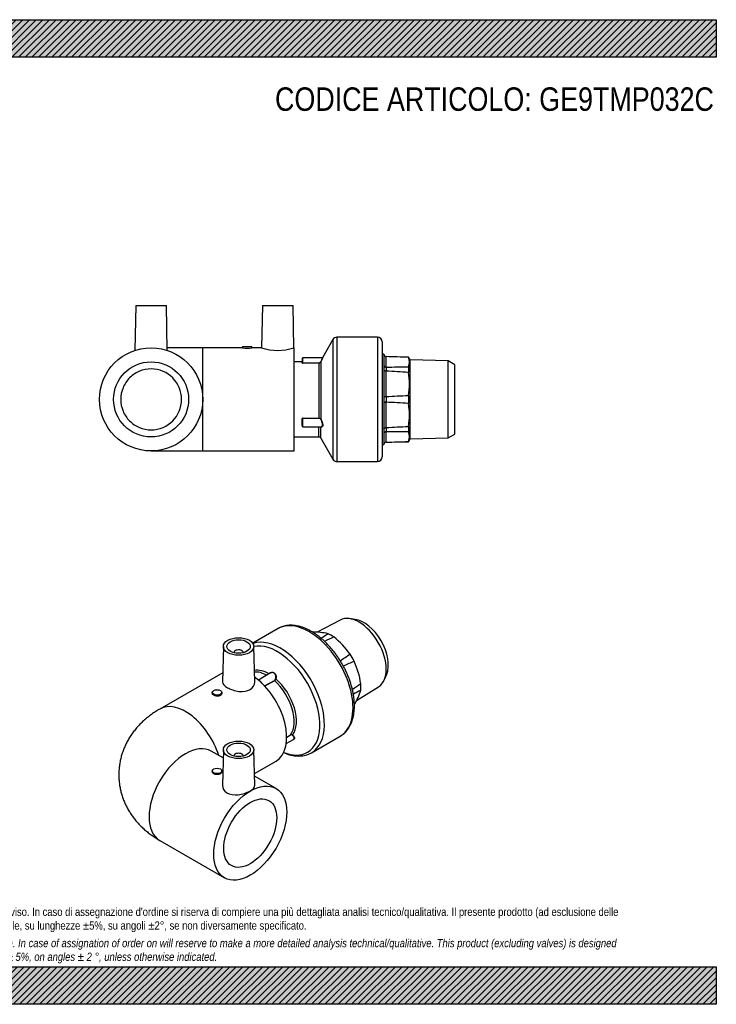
# Model space of a CAD drawing. Header units: millimetres. Extents: x 0 to 594, y 0 to 420.
# Tile 2 of 2: x 297 to 594, y 0 to 420. Entities that reach past the tile are written whole.
import ezdxf

# ---------------------------------------------------------------- set-up
doc = ezdxf.new("R2010")
doc.units = ezdxf.units.MM
doc.header["$LTSCALE"] = 2
for name, color, linetype in [('Default', 7, 'Continuous'), ('GE9P032C', 7, 'Continuous'), ('IOM032C', 7, 'Continuous'), ('PARTE_PE_032', 7, 'Continuous')]:
    doc.layers.add(name, color=color, linetype=linetype)

# ---------------------------------------------------------------- blocks, each defined once
blk = doc.blocks.new('SE1')
at = {"layer": 'GE9P032C', "color": 7, "linetype": 'Continuous'}
for p, q in [((383.83, 152.69), (383.44, 137.53)), ((397.21, 137.56), (396.83, 152.69)), ((388.33, 150.02), (388.33, 149.99)), ((392.33, 149.99), (392.33, 150.02)), ((383.54, 141.46), (356.7, 125.96)), ((379.13, 133.04), (379.13, 132.59)), ((383.13, 132.59), (383.13, 133.04)), ((383.74, 105.09), (378.7, 108)), ((383.83, 108.6), (383.44, 93.47)), ((388.33, 105.93), (388.33, 105.9)), ((392.33, 105.9), (392.33, 105.93)), ((397.21, 93.44), (396.83, 108.6)), ((397.08, 98.47), (406.28, 103.78)), ((379.13, 99.56), (379.13, 99.11)), ((383.13, 99.11), (383.13, 99.56)), ((406.28, 92.08), (397.11, 97.37)), ((356.7, 69.89), (384.28, 53.97))]:
    blk.add_line(p, q, dxfattribs=at)
for centre, major_axis in [((390.33, 152.63), (6.5, 0)), ((390.33, 152.63), (5, 0)), ((381.13, 133.04), (2, 0)), ((390.33, 108.54), (-6.5, 0)), ((390.33, 108.54), (-5, 0)), ((381.13, 99.56), (-2, 0)), ((395.28, 73.02), (-11, -19.05)), ((395.28, 73.02), (8, 13.86))]:
    blk.add_ellipse(centre, major_axis=major_axis, ratio=0.57735, dxfattribs=at)
for centre, major_axis, start_param, end_param in [((390.33, 150.02), (2, 0), 0, 3.170323), ((390.33, 150.02), (2, 0), 6.254455, 6.283185), ((395.28, 122.83), (-11, 19.05), 3.141593, 5.376367), ((367.7, 106.91), (-11, 19.05), 4.354069, 6.283172), ((367.7, 88.94), (-11, -19.05), 3.141593, 6.283185), ((390.33, 105.93), (-2, 0), 3.112862, 6.283185), ((390.33, 105.93), (-2, 0), 0, 0.02873)]:
    blk.add_ellipse(centre, major_axis=major_axis, ratio=0.57735, start_param=start_param, end_param=end_param, dxfattribs=at)
for points, knots in [([(383.44, 137.53), (383.44, 137.5), (383.44, 137.46), (383.49, 136.62), (384.26, 135.8), (386.9, 134.32), (388.71, 133.7), (392.28, 133.28), (394.06, 133.51), (396.56, 135.04), (397.24, 136.31), (397.21, 137.56)], [0.2440221, 0.2440221, 0.2440221, 0.2440221, 0.25, 0.25, 0.375, 0.375, 0.5, 0.5, 0.625, 0.625, 0.74868, 0.74868, 0.74868, 0.74868]), ([(383.13, 132.59), (383.13, 132.27), (382.92, 131.95), (382.18, 131.52), (381.66, 131.42), (380.61, 131.45), (380.1, 131.59), (379.35, 132.03), (379.13, 132.31), (379.13, 132.59)], [0.3750744, 0.3750744, 0.3750744, 0.3750744, 0.5, 0.5, 0.625, 0.625, 0.75, 0.75, 0.875, 0.875, 0.875, 0.875]), ([(356.7, 125.96), (356.25, 125.69), (355.27, 125.12), (353.61, 124.01), (351.86, 122.71), (350.19, 121.32), (348.64, 119.85), (347.2, 118.32), (345.87, 116.73), (344.66, 115.09), (343.58, 113.4), (342.61, 111.67), (341.77, 109.9), (341.05, 108.1), (340.44, 106.28), (339.97, 104.44), (339.61, 102.58), (339.37, 100.72), (339.25, 98.86), (339.25, 97), (339.37, 95.15), (339.6, 93.32), (339.94, 91.51), (340.4, 89.73), (340.97, 87.98), (341.64, 86.26), (342.41, 84.58), (343.29, 82.94), (344.27, 81.35), (345.35, 79.81), (346.53, 78.31), (347.8, 76.87), (349.18, 75.48), (350.64, 74.14), (352.21, 72.87), (353.85, 71.67), (355.4, 70.66), (356.3, 70.13), (356.7, 69.89)], [0, 0, 0, 0, 0.020488, 0.052425, 0.084227, 0.115642, 0.146609, 0.177095, 0.207094, 0.236619, 0.265698, 0.294365, 0.322656, 0.350611, 0.378268, 0.405663, 0.432833, 0.45981, 0.486629, 0.513323, 0.539923, 0.566452, 0.592944, 0.619434, 0.645958, 0.672553, 0.699259, 0.726118, 0.753174, 0.780473, 0.808061, 0.835985, 0.864286, 0.893002, 0.922157, 0.951763, 0.98181, 1, 1, 1, 1]), ([(383.13, 99.11), (383.13, 99.11), (383.13, 99.11), (383.13, 98.83), (382.92, 98.55), (382.18, 98.12), (381.66, 97.98), (380.61, 97.94), (380.09, 98.05), (379.35, 98.47), (379.13, 98.79), (379.13, 99.11), (379.13, 99.11), (379.13, 99.11)], [0.1248695, 0.1248695, 0.1248695, 0.1248695, 0.125, 0.125, 0.25, 0.25, 0.375, 0.375, 0.5, 0.5, 0.625, 0.625, 0.6252653, 0.6252653, 0.6252653, 0.6252653]), ([(383.44, 93.47), (383.41, 92.22), (384.08, 90.96), (386.59, 89.42), (388.37, 89.19), (391.94, 89.61), (393.75, 90.23), (396.38, 91.7), (397.16, 92.53), (397.21, 93.37), (397.21, 93.41), (397.21, 93.44)], [0.2513802, 0.2513802, 0.2513802, 0.2513802, 0.375, 0.375, 0.5, 0.5, 0.625, 0.625, 0.75, 0.75, 0.7560369, 0.7560369, 0.7560369, 0.7560369])]:
    blk.add_open_spline(points, degree=3, knots=knots, dxfattribs=at)
at = {"layer": 'IOM032C', "color": 7, "linetype": 'Continuous'}
for p, q in [((433.6, 163.92), (423.85, 158.7)), ((439.99, 164.2), (437.52, 164.53)), ((452.51, 138.56), (453.46, 140.87)), ((440.63, 129.64), (450.03, 135.47))]:
    blk.add_line(p, q, dxfattribs=at)
for centre, radius, start, end in [((422.33, 130.88), 27.89, 77.2029, 90.8897), ((-1189.76, 2840.04), 3132.37, 301.04014, 301.10617), ((1089.21, -1199.75), 1507.74, 115.88823, 116.05267), ((409.27, 129.24), 34.96, 35.1786, 51.7493), ((-323.25, 1287.48), 1369.14, 303.56099, 303.77171), ((1044.45, -1081.47), 1368.81, 116.22664, 116.43762), ((407.81, 131.73), 34.97, 8.2804, 24.8497), ((-402.81, 1384.56), 1507.1, 303.94802, 304.11274), ((1952.88, -2603.29), 3126.38, 118.8904, 118.95652), ((415.78, 142.2), 27.87, 329.1558, 342.8654)]:
    blk.add_arc(centre, radius, start, end, dxfattribs=at)
for centre, major_axis, start_param, end_param in [((441.66, 149.61), (-8.21, 14.23), 3.16011, 6.264668), ((443.71, 150.79), (-7.38, 12.78), 3.562127, 5.862651), ((429.71, 142.71), (-9.02, 15.63), -0.879405, -0.6906), ((429.71, 142.71), (-9.02, 15.63), 4.618382, 4.807188), ((429.71, 142.71), (9.02, -15.63), 0.691391, 0.880197)]:
    blk.add_ellipse(centre, major_axis=major_axis, ratio=0.57735, start_param=start_param, end_param=end_param, dxfattribs=at)
at = {"layer": 'PARTE_PE_032', "color": 7, "linetype": 'Continuous'}
for p, q in [((407.13, 160.27), (396.35, 154.05)), ((403.98, 141.33), (398.77, 138.32)), ((401.43, 135.78), (405.57, 138.17)), ((405.62, 138.05), (401.52, 135.68)), ((410.83, 113.97), (412.5, 114.93)), ((412.52, 114.82), (410.83, 113.84)), ((421.42, 107.33), (433.63, 114.37)), ((410.65, 111.22), (413.72, 113))]:
    blk.add_line(p, q, dxfattribs=at)
for centre, radius, start, end in [((404.96, 139.21), 1.21, 300.4374, 343.0155), ((404.91, 139.25), 1.4, 300.8451, 342.5286), ((412.87, 114.23), 0.786, 49.6807, 117.8331), ((412.85, 114.22), 0.686, 50.1247, 119.0138)]:
    blk.add_arc(centre, radius, start, end, dxfattribs=at)
for centre, major_axis, ratio, start_param, end_param in [((420.38, 137.32), (13.25, -22.95), 0.57735, 0, 3.141593), ((408.17, 130.27), (13.25, -22.95), 0.57735, 0, 3.033177), ((406.94, 129.57), (12.75, -22.08), 0.57735, 0, 2.952064), ((403.32, 127.47), (8.25, -14.29), 0.57735, 2.356072, 2.919148), ((402.7, 127.12), (8, -13.86), 0.57735, 2.388092, 2.873465), ((406.19, 138.83), (0.0969, -0.0248), 0.166484, 1.039719, 2.420843), ((403.32, 127.47), (-8.25, 14.29), 0.57735, 3.395547, 5.244625), ((399.28, 136.31), (1, -1.73), 0.57735, 1.659743, 2.482665), ((405.64, 138.12), (-0.05, 0.0866), 0.57735, 0.696903, 2.094999), ((402.7, 127.12), (-8, 13.86), 0.57735, 3.40358, 5.236592), ((412.56, 114.85), (-0.05, 0.0866), 0.57735, 0.261987, 1.660083), ((413.34, 114.76), (0.0648, 0.0762), 0.367568, 0.705596, 2.08672), ((406.94, 129.57), (12.75, -22.08), 0.57735, 5.643333, 6.283185), ((408.17, 130.27), (13.25, -22.95), 0.57735, 6.281486, 6.283185)]:
    blk.add_ellipse(centre, major_axis=major_axis, ratio=ratio, start_param=start_param, end_param=end_param, dxfattribs=at)
for points, knots in [([(433.6, 114.37), (433.76, 114.46), (434.2, 114.7), (434.95, 115.26), (435.76, 115.98), (436.51, 116.81), (437.19, 117.73), (437.8, 118.73), (438.32, 119.82), (438.77, 120.99), (439.13, 122.23), (439.41, 123.54), (439.6, 124.91), (439.7, 126.34), (439.71, 127.82), (439.64, 129.34), (439.48, 130.89), (439.23, 132.47), (438.9, 134.07), (438.5, 135.68), (438.01, 137.29), (437.44, 138.91), (436.8, 140.52), (436.09, 142.11), (435.31, 143.68), (434.47, 145.23), (433.57, 146.74), (432.61, 148.21), (431.6, 149.63), (430.53, 151), (429.43, 152.31), (428.28, 153.56), (427.1, 154.73), (425.89, 155.83), (424.65, 156.85), (423.39, 157.79), (422.11, 158.64), (420.82, 159.39), (419.52, 160.04), (418.22, 160.59), (416.93, 161.04), (415.65, 161.37), (414.38, 161.59), (413.14, 161.7), (411.94, 161.69), (410.77, 161.57), (409.65, 161.33), (408.59, 160.99), (407.72, 160.61), (407.28, 160.35), (407.11, 160.24)], [0, 0, 0, 0, 0.009595, 0.029745, 0.049904, 0.070152, 0.090554, 0.111159, 0.131988, 0.153038, 0.174284, 0.195688, 0.217207, 0.238799, 0.26043, 0.282073, 0.303706, 0.32532, 0.346912, 0.36848, 0.390024, 0.411548, 0.433054, 0.454546, 0.476028, 0.497505, 0.518981, 0.54046, 0.561945, 0.583441, 0.604953, 0.626484, 0.64804, 0.669623, 0.691237, 0.712883, 0.734563, 0.756271, 0.778002, 0.799737, 0.821449, 0.843102, 0.864654, 0.886055, 0.907259, 0.92823, 0.948957, 0.969454, 0.989766, 1, 1, 1, 1]), ([(403.67, 141.18), (403.74, 141.23), (403.8, 141.29), (404.04, 141.45), (404.22, 141.54), (404.51, 141.61), (404.61, 141.62), (404.8, 141.63), (404.9, 141.62), (405.09, 141.58), (405.19, 141.55), (405.37, 141.47), (405.46, 141.42), (405.63, 141.3), (405.7, 141.23), (405.85, 141.06), (405.92, 140.98), (406.04, 140.79), (406.09, 140.68), (406.18, 140.47), (406.22, 140.36), (406.28, 140.13), (406.3, 140.01), (406.33, 139.78), (406.33, 139.66), (406.33, 139.3), (406.3, 139.06), (406.24, 138.83)], [0.0746559, 0.0746559, 0.0746559, 0.0746559, 0.125, 0.125, 0.25, 0.25, 0.3125, 0.3125, 0.375, 0.375, 0.4375, 0.4375, 0.5, 0.5, 0.5625, 0.5625, 0.625, 0.625, 0.6875, 0.6875, 0.75, 0.75, 0.8125, 0.8125, 0.875, 0.875, 1, 1, 1, 1]), ([(406.12, 138.86), (406.18, 139.08), (406.21, 139.3), (406.22, 139.65), (406.21, 139.77), (406.19, 139.99), (406.17, 140.1), (406.12, 140.32), (406.08, 140.43), (406, 140.64), (405.95, 140.73), (405.84, 140.92), (405.77, 141), (405.63, 141.16), (405.56, 141.23), (405.4, 141.34), (405.31, 141.39), (405.13, 141.47), (405.04, 141.5), (404.86, 141.53), (404.76, 141.54), (404.57, 141.53), (404.48, 141.52), (404.25, 141.46), (404.11, 141.41), (403.99, 141.33)], [0, 0, 0, 0, 0.125, 0.125, 0.1875, 0.1875, 0.25, 0.25, 0.3125, 0.3125, 0.375, 0.375, 0.4375, 0.4375, 0.5, 0.5, 0.5625, 0.5625, 0.625, 0.625, 0.6875, 0.6875, 0.75, 0.75, 0.8441431, 0.8441431, 0.8441431, 0.8441431]), ([(413.73, 113), (413.78, 113.03), (413.82, 113.06), (413.91, 113.14), (413.95, 113.19), (414.01, 113.31), (414.03, 113.37), (414.05, 113.5), (414.05, 113.57), (414.03, 113.71), (414.01, 113.78), (413.93, 114.01), (413.84, 114.16), (413.6, 114.46), (413.45, 114.61), (413.29, 114.74)], [0.4527795, 0.4527795, 0.4527795, 0.4527795, 0.5, 0.5, 0.5625, 0.5625, 0.625, 0.625, 0.6875, 0.6875, 0.75, 0.75, 0.875, 0.875, 1, 1, 1, 1]), ([(413.38, 114.83), (413.55, 114.69), (413.7, 114.53), (413.94, 114.21), (414.03, 114.05), (414.11, 113.81), (414.13, 113.74), (414.15, 113.58), (414.15, 113.51), (414.13, 113.37), (414.1, 113.31), (414.04, 113.19), (414, 113.13), (413.89, 113.04), (413.83, 113), (413.71, 112.94), (413.66, 112.92), (413.6, 112.9)], [0, 0, 0, 0, 0.125, 0.125, 0.25, 0.25, 0.3125, 0.3125, 0.375, 0.375, 0.4375, 0.4375, 0.5, 0.5, 0.5625, 0.5625, 0.6080553, 0.6080553, 0.6080553, 0.6080553]), ([(409.48, 107.37), (409.73, 107.26), (410.41, 106.98), (411.52, 106.59), (412.81, 106.25), (414.07, 106.02), (415.31, 105.9), (416.52, 105.9), (417.69, 106.02), (418.82, 106.24), (419.88, 106.58), (420.76, 106.95), (421.21, 107.22), (421.39, 107.32)], [0.6569716, 0.6569716, 0.6569716, 0.6569716, 0.6771809, 0.7121001, 0.7469309, 0.7816037, 0.8160402, 0.8501642, 0.8839183, 0.9172792, 0.9502678, 0.9829503, 1, 1, 1, 1])]:
    blk.add_open_spline(points, degree=3, knots=knots, dxfattribs=at)
blk = doc.blocks.new('SE3')
at = {"layer": 'GE9P032C', "color": 7, "linetype": 'Continuous'}
for p, q in [((346.53, 298.03), (346.13, 278.93)), ((346.53, 298.03), (359.53, 298.03)), ((359.92, 278.93), (359.53, 298.03)), ((400.53, 298.03), (400.15, 280.03)), ((400.53, 298.03), (413.53, 298.03)), ((413.9, 280.03), (413.53, 298.03)), ((375.03, 280.03), (359.9, 280.03)), ((375.03, 236.03), (375.03, 280.03)), ((392.03, 280.03), (375.03, 280.03)), ((392.03, 280.53), (396.03, 280.53)), ((392.03, 280.53), (392.03, 280.03)), ((400.15, 280.03), (396, 280.03)), ((396.03, 280.03), (396.03, 280.53)), ((414.03, 280.03), (413.9, 280.03)), ((414.03, 236.03), (414.03, 280.03)), ((353.03, 236.03), (375.03, 236.03)), ((375.03, 236.03), (414.03, 236.03))]:
    blk.add_line(p, q, dxfattribs=at)
for radius in [22, 16]:
    blk.add_circle((353.03, 258.03), radius, dxfattribs=at)
for centre, radius, start, end in [((394.03, 301.93), 22, 264.7831, 275.2169), ((407.02, 300.77), 21.85, 251.6651, 288.3353), ((353.03, 258.03), 13, 270.1127, 89.8873)]:
    blk.add_arc(centre, radius, start, end, dxfattribs=at)
blk.add_open_spline([(353.05, 271.03), (351.35, 271.03), (349.66, 270.69), (346.49, 269.38), (345.07, 268.42), (343.26, 266.61), (342.72, 265.95), (341.78, 264.54), (341.37, 263.78), (340.4, 261.43), (340.06, 259.72), (340.06, 256.34), (340.4, 254.62), (341.69, 251.49), (342.66, 250.05), (345.06, 247.64), (346.49, 246.68), (349.66, 245.37), (351.34, 245.03), (353.05, 245.03)], degree=3, knots=[0, 0, 0, 0, 0.125, 0.125, 0.25, 0.25, 0.3125, 0.3125, 0.375, 0.375, 0.5, 0.5, 0.625, 0.625, 0.75, 0.75, 0.875, 0.875, 1, 1, 1, 1], dxfattribs=at)
at = {"layer": 'IOM032C', "color": 7, "linetype": 'Continuous'}
for p, q in [((452.26, 277.28), (451.53, 277.28)), ((452.26, 277.21), (452.26, 277.28)), ((452.26, 277.21), (452.26, 272.72)), ((453.23, 276.28), (453.23, 276.32)), ((462.72, 276.07), (453.23, 276.32)), ((453.23, 276.28), (453.25, 276.28)), ((453.25, 271.8), (453.25, 276.28)), ((462.72, 275.99), (462.72, 276.07)), ((463.41, 274.88), (462.72, 276.07)), ((463.41, 241.18), (463.41, 274.88)), ((479.62, 274.46), (463.41, 274.88)), ((479.62, 241.6), (479.62, 274.46)), ((482.53, 272.78), (479.62, 274.46)), ((452.26, 272.72), (452.26, 270.48)), ((452.26, 270.48), (452.26, 259.62)), ((453.23, 271.8), (453.23, 270.08)), ((453.25, 259.26), (453.25, 270.08)), ((462.72, 271.94), (462.72, 269.53)), ((482.53, 243.27), (482.53, 272.78)), ((452.26, 259.62), (452.26, 256.45)), ((452.26, 256.45), (452.26, 245.59)), ((453.23, 259.26), (453.23, 256.81)), ((453.25, 245.99), (453.25, 256.81)), ((462.72, 259.74), (462.72, 256.33)), ((452.26, 245.59), (452.26, 243.35)), ((453.23, 245.99), (453.23, 244.26)), ((453.25, 239.78), (453.25, 244.26)), ((462.72, 246.53), (462.72, 244.13)), ((452.26, 243.35), (452.26, 238.84)), ((453.23, 239.74), (462.72, 239.98)), ((453.25, 239.78), (453.23, 239.78)), ((453.23, 239.78), (453.23, 239.74)), ((462.72, 239.98), (463.41, 241.18)), ((462.72, 240.06), (462.72, 239.98)), ((463.41, 241.18), (479.62, 241.6)), ((479.62, 241.6), (482.53, 243.27)), ((451.53, 238.78), (452.26, 238.78)), ((452.26, 238.84), (452.26, 238.78))]:
    blk.add_line(p, q, dxfattribs=at)
for centre, radius, start, end in [((453.26, 277.32), 1, 182.4612, 268.5), ((453.25, 277.28), 0.994, 183.4894, 268.86), ((299.25, -4957.93), 5236.48, 88.21104, 88.31473), ((458.51, 273.97), 4.68, 334.3048, 25.6952), ((453.24, 272.29), 0.486, 268.5998, 270.764), ((453.23, 269.65), 0.426, 86.8479, 89.3206), ((383.72, 5502.19), 5230.84, 270.76166, 270.86542), ((333.92, -1901.58), 2174.93, 86.605, 86.85493), ((437, 264.64), 26.18, 349.2152, 10.7848), ((453.23, 259.58), 0.321, 269.4896, 272.7701), ((453.23, 256.49), 0.321, 87.2285, 90.5092), ((348.52, 2429.33), 2172.59, 272.76302, 273.01313), ((348.5, -1912.55), 2171.89, 86.98545, 87.23564), ((436.99, 251.43), 26.2, 349.2187, 10.7813), ((453.23, 246.42), 0.426, 270.6783, 273.1527), ((453.24, 243.78), 0.486, 89.2335, 91.3997), ((333.94, 2416.94), 2174.22, 273.14567, 273.39568), ((383.62, -4976.14), 5220.87, 89.13189, 89.23585), ((458.49, 242.1), 4.69, 334.3522, 25.6478), ((453.25, 238.78), 0.994, 91.1263, 176.5067), ((453.26, 238.74), 1, 91.5, 177.5388), ((299.34, 5464.01), 5226.5, 271.68746, 271.79134)]:
    blk.add_arc(centre, radius, start, end, dxfattribs=at)
for points, knots in [([(452.26, 272.72), (452.26, 272.71), (452.26, 272.7), (452.26, 272.68), (452.26, 272.68), (452.26, 272.67), (452.26, 272.66), (452.26, 272.65), (452.26, 272.64), (452.26, 272.63), (452.26, 272.61), (452.26, 272.6), (452.26, 272.59), (452.27, 272.54), (452.28, 272.49), (452.29, 272.44), (452.32, 272.35), (452.37, 272.27), (452.42, 272.19), (452.49, 272.11), (452.57, 272.04), (452.66, 271.98), (452.75, 271.92), (452.85, 271.87), (452.96, 271.84), (453.05, 271.82), (453.14, 271.81), (453.23, 271.8)], [0, 0, 0, 0, 0.030118, 0.030118, 0.030118, 0.049343, 0.049343, 0.049343, 0.068916, 0.068916, 0.068916, 0.094382, 0.094382, 0.094382, 0.195038, 0.195038, 0.195038, 0.397872, 0.397872, 0.397872, 0.612423, 0.612423, 0.612423, 0.825852, 0.825852, 0.825852, 1, 1, 1, 1]), ([(453.23, 270.08), (453.12, 270.08), (453.01, 270.09), (452.9, 270.11), (452.8, 270.13), (452.7, 270.16), (452.62, 270.2), (452.53, 270.23), (452.46, 270.28), (452.4, 270.33), (452.34, 270.38), (452.3, 270.44), (452.28, 270.49), (452.27, 270.5), (452.27, 270.51), (452.27, 270.52), (452.26, 270.52), (452.26, 270.53), (452.26, 270.54), (452.26, 270.54), (452.26, 270.54), (452.26, 270.53), (452.26, 270.53), (452.26, 270.53), (452.26, 270.52), (452.26, 270.51), (452.26, 270.49), (452.26, 270.48)], [0, 0, 0, 0, 0.209409, 0.209409, 0.209409, 0.418734, 0.418734, 0.418734, 0.629384, 0.629384, 0.629384, 0.842748, 0.842748, 0.842748, 0.883586, 0.883586, 0.883586, 0.92487, 0.92487, 0.92487, 0.945098, 0.945098, 0.945098, 0.965364, 0.965364, 0.965364, 1, 1, 1, 1]), ([(452.26, 259.62), (452.26, 259.6), (452.26, 259.59), (452.26, 259.57), (452.26, 259.56), (452.26, 259.55), (452.26, 259.54), (452.26, 259.53), (452.26, 259.52), (452.26, 259.52), (452.26, 259.51), (452.26, 259.5), (452.26, 259.49), (452.27, 259.47), (452.28, 259.45), (452.29, 259.44), (452.32, 259.41), (452.37, 259.39), (452.42, 259.37), (452.49, 259.34), (452.57, 259.32), (452.66, 259.31), (452.75, 259.29), (452.85, 259.28), (452.96, 259.27), (453.05, 259.26), (453.14, 259.26), (453.23, 259.26)], [0, 0, 0, 0, 0.030118, 0.030118, 0.030118, 0.049343, 0.049343, 0.049343, 0.068916, 0.068916, 0.068916, 0.094382, 0.094382, 0.094382, 0.195038, 0.195038, 0.195038, 0.397872, 0.397872, 0.397872, 0.612423, 0.612423, 0.612423, 0.825852, 0.825852, 0.825852, 1, 1, 1, 1]), ([(453.23, 256.81), (453.12, 256.81), (453.01, 256.81), (452.9, 256.8), (452.8, 256.79), (452.7, 256.77), (452.62, 256.76), (452.53, 256.74), (452.46, 256.72), (452.4, 256.7), (452.34, 256.67), (452.3, 256.65), (452.28, 256.62), (452.27, 256.61), (452.27, 256.6), (452.27, 256.59), (452.26, 256.59), (452.26, 256.58), (452.26, 256.56), (452.26, 256.56), (452.26, 256.55), (452.26, 256.54), (452.26, 256.53), (452.26, 256.52), (452.26, 256.51), (452.26, 256.49), (452.26, 256.47), (452.26, 256.45)], [0, 0, 0, 0, 0.209409, 0.209409, 0.209409, 0.418734, 0.418734, 0.418734, 0.629384, 0.629384, 0.629384, 0.842748, 0.842748, 0.842748, 0.883586, 0.883586, 0.883586, 0.92487, 0.92487, 0.92487, 0.945098, 0.945098, 0.945098, 0.965364, 0.965364, 0.965364, 1, 1, 1, 1]), ([(452.26, 245.59), (452.26, 245.58), (452.26, 245.56), (452.26, 245.55), (452.26, 245.55), (452.26, 245.54), (452.26, 245.54), (452.26, 245.53), (452.26, 245.53), (452.26, 245.53), (452.26, 245.53), (452.26, 245.54), (452.26, 245.54), (452.27, 245.56), (452.28, 245.58), (452.29, 245.61), (452.32, 245.66), (452.37, 245.71), (452.42, 245.76), (452.49, 245.81), (452.57, 245.85), (452.66, 245.89), (452.75, 245.92), (452.85, 245.95), (452.96, 245.97), (453.05, 245.98), (453.14, 245.99), (453.23, 245.99)], [0, 0, 0, 0, 0.030118, 0.030118, 0.030118, 0.049343, 0.049343, 0.049343, 0.068916, 0.068916, 0.068916, 0.094382, 0.094382, 0.094382, 0.195038, 0.195038, 0.195038, 0.397872, 0.397872, 0.397872, 0.612423, 0.612423, 0.612423, 0.825852, 0.825852, 0.825852, 1, 1, 1, 1]), ([(453.23, 244.26), (453.12, 244.26), (453.01, 244.24), (452.9, 244.21), (452.8, 244.17), (452.7, 244.12), (452.62, 244.06), (452.53, 244), (452.46, 243.93), (452.4, 243.84), (452.34, 243.76), (452.3, 243.67), (452.28, 243.57), (452.27, 243.55), (452.27, 243.53), (452.27, 243.51), (452.26, 243.49), (452.26, 243.47), (452.26, 243.45), (452.26, 243.44), (452.26, 243.43), (452.26, 243.42), (452.26, 243.41), (452.26, 243.4), (452.26, 243.39), (452.26, 243.37), (452.26, 243.36), (452.26, 243.35)], [0, 0, 0, 0, 0.209409, 0.209409, 0.209409, 0.418734, 0.418734, 0.418734, 0.629384, 0.629384, 0.629384, 0.842748, 0.842748, 0.842748, 0.883586, 0.883586, 0.883586, 0.92487, 0.92487, 0.92487, 0.945098, 0.945098, 0.945098, 0.965364, 0.965364, 0.965364, 1, 1, 1, 1])]:
    blk.add_open_spline(points, degree=3, knots=knots, dxfattribs=at)
at = {"layer": 'PARTE_PE_032', "color": 7, "linetype": 'Continuous'}
for p, q in [((430.53, 283.52), (426.1, 275.77)), ((430.53, 283.52), (430.53, 232.54)), ((432.26, 284.53), (432.26, 231.53)), ((449.53, 284.53), (432.26, 284.53)), ((449.53, 284.53), (449.53, 231.53)), ((451.53, 282.53), (451.53, 233.53)), ((417.43, 274.03), (414.03, 274.03)), ((417.43, 273.54), (417.43, 274.03)), ((417.53, 273.63), (417.53, 275.67)), ((417.63, 275.77), (417.63, 273.59)), ((426.1, 275.77), (417.63, 275.77)), ((417.63, 273.59), (424.53, 273.59)), ((417.63, 273.59), (417.63, 273.49)), ((424.53, 273.49), (417.63, 273.49)), ((424.53, 273.59), (424.53, 273.49)), ((424.53, 273.49), (424.53, 250.03)), ((425.39, 274.01), (425.39, 249.66)), ((417.43, 246.87), (417.43, 249.86)), ((417.53, 246.47), (417.53, 249.81)), ((417.63, 250.03), (417.63, 249.9)), ((417.63, 250.03), (424.53, 250.03)), ((424.53, 249.9), (417.63, 249.9)), ((417.63, 249.9), (417.63, 246.37)), ((424.53, 250.03), (424.53, 249.9)), ((417.63, 246.37), (425.69, 246.37)), ((424.53, 242.03), (424.53, 246.37)), ((425.39, 241.52), (425.39, 246.37)), ((414.03, 242.03), (424.53, 242.03)), ((425.39, 241.52), (430.53, 232.54)), ((432.26, 231.53), (449.53, 231.53))]:
    blk.add_line(p, q, dxfattribs=at)
for centre, radius, start, end in [((432.26, 282.53), 2, 90, 150.275), ((449.53, 282.53), 2, 0, 90), ((417.43, 274.13), 0.1, 270, 315.6259), ((417.56, 268.71), 5.32, 91.3341, 91.4319), ((417.43, 274.13), 0.1, 315.6259, 360), ((417.63, 275.67), 0.1, 90, 180), ((424.53, 274.48), 0.888, 269.388, 330.4417), ((424.53, 274.47), 0.981, 269.8904, 332.0114), ((417.62, 249.81), 0.0991, 89.4655, 179.688), ((424.6, 248.97), 0.932, 40.3958, 94.3924), ((417.63, 246.47), 0.1, 180, 270), ((424.53, 241.03), 1, 29.725, 90), ((432.26, 233.53), 2, 209.725, 270), ((449.53, 233.53), 2, 270, 0)]:
    blk.add_arc(centre, radius, start, end, dxfattribs=at)
for centre, major_axis, ratio, start_param, end_param in [((417.43, 273.63), (0.1, 0), 0.969263, 4.712389, 6.283185), ((425.31, 274.05), (0.0882, -0.047), 0.120674, 4.776628, 6.157752), ((417.43, 249.81), (0.1, 0), 0.510724, 0, 1.570796), ((425.31, 249.64), (0.0833, 0.0553), 0.534654, 4.371735, 5.752859), ((417.43, 246.8), (0.1, 0), 0.697698, 0, 1.570796)]:
    blk.add_ellipse(centre, major_axis=major_axis, ratio=ratio, start_param=start_param, end_param=end_param, dxfattribs=at)
for points, knots in [([(417.5, 274.06), (417.49, 274.05), (417.48, 274.04), (417.46, 274.03), (417.45, 274.03), (417.44, 274.03), (417.44, 274.03), (417.43, 274.03), (417.43, 274.03), (417.43, 274.03), (417.43, 274.03)], [0, 0, 0, 0, 0.0840429, 0.160444, 0.2205762, 0.2557807, 0.280455, 0.3052302, 0.3405822, 0.3511466, 0.3511466, 0.3511466, 0.3511466]), ([(417.43, 273.54), (417.43, 273.52), (417.45, 273.51), (417.52, 273.49), (417.57, 273.49), (417.63, 273.49)], [0, 0, 0, 0, 0.5, 0.5, 1, 1, 1, 1]), ([(417.63, 273.59), (417.61, 273.59), (417.6, 273.59), (417.59, 273.59), (417.58, 273.6), (417.57, 273.6), (417.56, 273.6), (417.55, 273.6), (417.55, 273.61), (417.54, 273.61), (417.53, 273.61), (417.53, 273.62), (417.53, 273.62), (417.53, 273.63), (417.53, 273.63), (417.53, 273.63)], [0, 0, 0, 0, 0.206794, 0.206794, 0.206794, 0.415147, 0.415147, 0.415147, 0.627533, 0.627533, 0.627533, 0.845754, 0.845754, 0.845754, 1, 1, 1, 1]), ([(425.31, 274.04), (425.53, 274.44), (425.73, 274.83), (426.03, 275.46), (426.12, 275.69), (426.12, 275.76), (426.11, 275.77), (426.11, 275.77)], [0, 0, 0, 0, 0.25, 0.25, 0.5, 0.5, 0.5472847, 0.5472847, 0.5472847, 0.5472847]), ([(426.2, 275.8), (426.2, 275.8), (426.2, 275.8), (426.2, 275.74), (426.12, 275.5), (425.82, 274.84), (425.62, 274.43), (425.39, 274.01)], [0.4976912, 0.4976912, 0.4976912, 0.4976912, 0.5, 0.5, 0.75, 0.75, 1, 1, 1, 1]), ([(417.63, 250.03), (417.57, 250.03), (417.52, 250.01), (417.45, 249.95), (417.43, 249.9), (417.43, 249.86)], [0, 0, 0, 0, 0.5, 0.5, 1, 1, 1, 1]), ([(424.53, 250.03), (424.7, 250.03), (424.88, 250), (425.11, 249.91), (425.18, 249.87), (425.3, 249.78), (425.35, 249.73), (425.39, 249.66)], [0, 0, 0, 0, 0.5, 0.5, 0.75, 0.75, 1, 1, 1, 1]), ([(425.69, 246.37), (425.76, 246.37), (425.82, 246.39), (426.03, 246.53), (426.12, 246.79), (426.12, 247.51), (426.03, 247.97), (425.73, 248.85), (425.53, 249.26), (425.31, 249.58)], [0.15456, 0.15456, 0.15456, 0.15456, 0.25, 0.25, 0.5, 0.5, 0.75, 0.75, 1, 1, 1, 1]), ([(425.39, 249.66), (425.62, 249.32), (425.82, 248.9), (426.12, 247.98), (426.21, 247.5), (426.2, 246.99), (426.19, 246.88), (426.18, 246.78)], [0, 0, 0, 0, 0.25, 0.25, 0.5, 0.5, 0.5824684, 0.5824684, 0.5824684, 0.5824684]), ([(417.43, 246.87), (417.43, 246.83), (417.45, 246.79), (417.5, 246.76), (417.51, 246.75), (417.52, 246.74)], [0, 0, 0, 0, 0.5, 0.5, 0.6634087, 0.6634087, 0.6634087, 0.6634087]), ([(426.18, 246.78), (426.14, 246.58), (426.07, 246.43), (425.86, 246.28), (425.71, 246.29), (425.55, 246.37)], [0.5824684, 0.5824684, 0.5824684, 0.5824684, 0.75, 0.75, 0.9408189, 0.9408189, 0.9408189, 0.9408189])]:
    blk.add_open_spline(points, degree=3, knots=knots, dxfattribs=at)
for points in [[(426.13, 275.77), (426.12, 275.77), (426.11, 275.77), (426.11, 275.77)], [(426.13, 275.76), (426.16, 275.79), (426.18, 275.81), (426.19, 275.82)], [(426.19, 275.82), (426.2, 275.82), (426.2, 275.82), (426.2, 275.8)]]:
    blk.add_open_spline(points, degree=3, dxfattribs=at)

msp = doc.modelspace()

# ---------------------------------------------------------------- hatches: boundary and pattern name
at = {"layer": 'Default', "linetype": 'Continuous'}
h = msp.add_hatch(dxfattribs=at)
h.set_pattern_fill('LINE', scale=0.62992, angle=45, style=0)
h.paths.add_polyline_path([(594, 404), (594, 420), (0, 420), (0, 404)])
for points in [[(594, 404), (594, 420), (0, 420), (0, 404)], [(594, 0), (594, 16), (0, 16), (0, 0)]]:
    msp.add_hatch(color=7, dxfattribs=at).paths.add_polyline_path(points)
h = msp.add_hatch(dxfattribs=at)
h.set_pattern_fill('LINE', scale=0.62992, angle=45, style=0)
h.paths.add_polyline_path([(594, 0), (594, 16), (0, 16), (0, 0)])

# ---------------------------------------------------------------- linework, layer by layer
at = {"layer": 'Default', "color": 7, "linetype": 'Continuous'}
for p, q in [((0, 420), (594, 420)), ((594, 420), (594, 404)), ((594, 404), (0, 404)), ((0, 16), (594, 16)), ((594, 16), (594, 0)), ((594, 0), (0, 0))]:
    msp.add_line(p, q, dxfattribs=at)

# ---------------------------------------------------------------- block references
at = {"layer": 'Default'}
for name in ['SE3', 'SE1']:
    msp.add_blockref(name, (0, 0), dxfattribs=at)

# ---------------------------------------------------------------- texts
at = {"layer": 'Default', "attachment_point": 1}
for s, insert, char_height, width in [('{\\fArial Narrow|b0||i0||c0|p34;\\C7;\\H10.;\\W1.;CODICE ARTICOLO: GE9TMP032C}', (405.86, 391.12), 10, 188.1241), ("{\\fArial Narrow|b0||i0||c0|p34;\\C7;\\H3.5;\\W1.;PLASTITALIA si riserva il diritto di revisionare la presente specifica, mantenendo la conformità alle prescrizioni del prodotto, senza alcun preavviso. In caso di assegnazione d'ordine si riserva di compiere una più dettagliata analisi tecnico/qualitativa. Il presente prodotto (ad esclusione delle \\P}{\\fArial Narrow|b0||i0||c0|p34;\\C7;\\H3.5;\\W1.;valvole) è progettato per applicazioni non previste dalla direttiva 2014/68/EU. Tolleranza su diametri e spessori come da normative se applicabile, su lunghezze ±5%, su angoli ±2°, se non diversamente specificato.\\P}{\\fArial Narrow|b0||i0||c0|p34;\\C7;\\H1.;\\W1.;   \\P}{\\fArial Narrow|b0||i1||c0|p34;\\C7;\\H3.5;\\W1.;PLASTITALIA on reserves the right to revise this specification, maintaining the conformity to the requirements of the product, without any notice. In case of assignation of order on will reserve to make a more detailed analysis technical/qualitative. This product (excluding valves) is designed \\P}{\\fArial Narrow|b0||i1||c0|p34;\\C7;\\H3.5;\\W1.;for applications not covered by Directive 2014/68 / EU. The tolerance on diameters and thicknesses as the standards if applicable, on lengths ± 5%, on angles ± 2 °, unless otherwise indicated.\\P}", (40, 41.2), 3.5, 514)]:
    msp.add_mtext(s, dxfattribs=dict(at, insert=insert, char_height=char_height, width=width))

doc.saveas('drawing.dxf')
